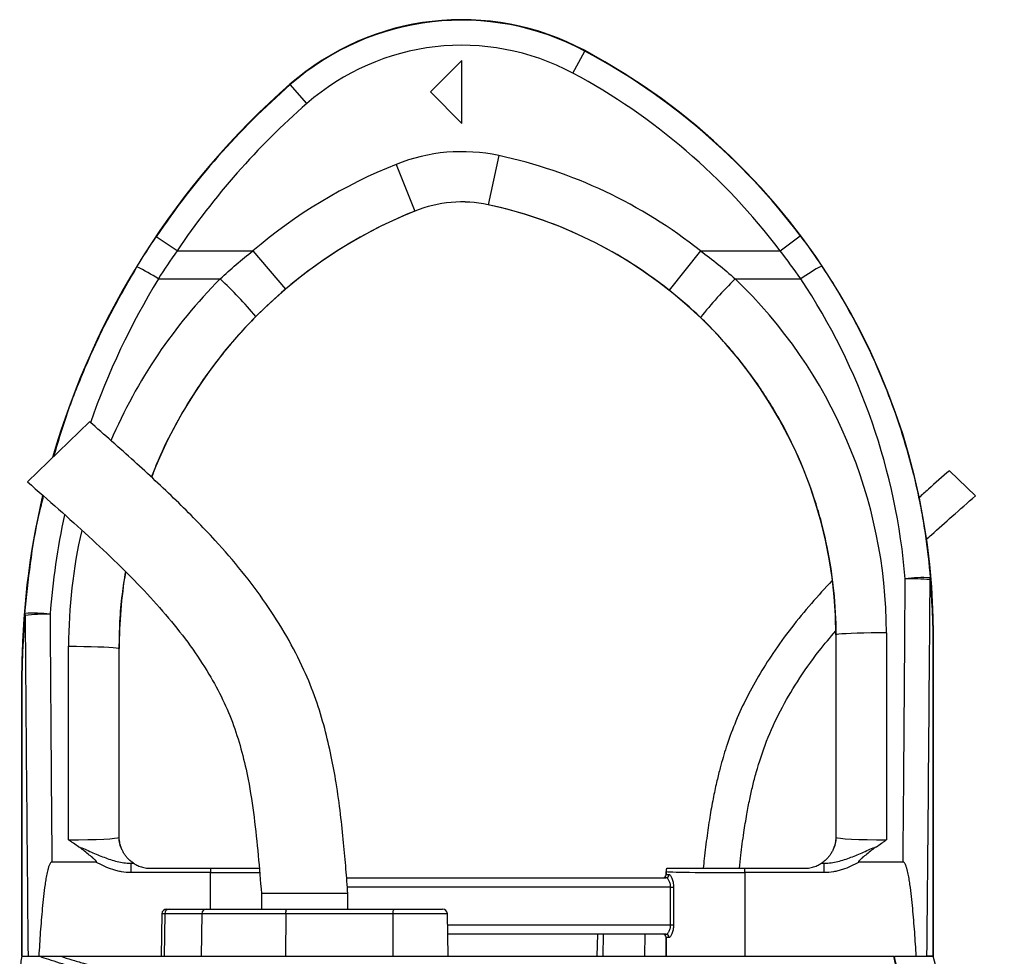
# Model space of a CAD drawing. Header units: millimetres. Extents: x 4 to 1093, y 9 to 2126.
# Tile 10 of 10: x 488 to 801, y 1828 to 2126. Entities that reach past the tile are written whole.
import ezdxf

# ---------------------------------------------------------------- set-up
doc = ezdxf.new("R2010")
doc.units = ezdxf.units.MM

msp = doc.modelspace()

# ---------------------------------------------------------------- linework, layer by layer
at = {"color": 7, "linetype": 'Continuous', "lineweight": 25}
for p, q in [((664.09, 2109.09), (667.87, 2116.14)), ((667.87, 2116.14), (667.94, 2116.27)), ((628.72, 2113.12), (618.72, 2103.12)), ((628.72, 2093.12), (628.72, 2113.12)), ((574.15, 2105.46), (574.05, 2105.57)), ((579.42, 2099.44), (574.15, 2105.46)), ((618.72, 2103.12), (628.72, 2093.12)), ((640.49, 2082.88), (637.13, 2067.24)), ((607.85, 2080.09), (613.81, 2065.25)), ((613.81, 2065.25), (613.81, 2065.24)), ((637.13, 2067.24), (637.12, 2067.23)), ((538.14, 2052.59), (531.51, 2057.06)), ((729.98, 2052.59), (736.37, 2057.4)), ((538.14, 2052.59), (562.27, 2052.59)), ((562.27, 2052.59), (572.63, 2040.4)), ((704.66, 2052.59), (694.72, 2040.06)), ((704.66, 2052.59), (729.98, 2052.59)), ((532.19, 2043.65), (551.84, 2043.65)), ((715.73, 2043.65), (736.57, 2043.65)), ((510.29, 1998.2), (490.54, 1979.06)), ((792.16, 1974.63), (783.9, 1982.63)), ((747.83, 1930.35), (747.72, 1930.35)), ((747.72, 1930.35), (747.72, 1866.12)), ((747.88, 1865.96), (747.83, 1930.35)), ((763.83, 1931.06), (763.88, 1865.19)), ((778.66, 1931.19), (778.72, 1931.19)), ((778.66, 1828.12), (778.66, 1931.19)), ((778.66, 1931.19), (778.66, 1828.12)), ((778.72, 1828.12), (778.72, 1931.19)), ((503.57, 1865.19), (503.62, 1926.76)), ((519.62, 1926.05), (519.57, 1865.96)), ((519.62, 1926.05), (519.72, 1926.05)), ((519.72, 1866.12), (519.72, 1926.05)), ((488.78, 1917.47), (488.72, 1917.47)), ((488.72, 1917.47), (488.72, 1828.12)), ((488.78, 1828.12), (488.78, 1917.47)), ((488.79, 1917.47), (488.79, 1828.12)), ((519.57, 1865.96), (519.72, 1866.12)), ((747.72, 1866.12), (747.88, 1865.96)), ((512.33, 1858.12), (498.31, 1858.12)), ((523.39, 1857.73), (523.39, 1854.73)), ((523.39, 1857.73), (524.27, 1857.73)), ((743.17, 1857.73), (744.06, 1857.73)), ((744.06, 1854.73), (744.06, 1857.73)), ((769.14, 1858.12), (755.12, 1858.12)), ((548.72, 1854.73), (523.39, 1854.73)), ((529.72, 1856.12), (548.72, 1856.12)), ((548.72, 1856.12), (548.72, 1854.73)), ((693.73, 1855.11), (693.72, 1855.12)), ((693.72, 1855.12), (693.72, 1854.12)), ((693.73, 1854.12), (693.73, 1855.11)), ((718.73, 1854.73), (718.73, 1856.12)), ((718.73, 1856.12), (737.72, 1856.12)), ((744.06, 1854.73), (718.73, 1854.73)), ((718.73, 1854.73), (718.73, 1828.12)), ((592.08, 1853.12), (693.69, 1853.12)), ((693.72, 1854.12), (693.73, 1854.12)), ((693.73, 1854.12), (694.65, 1854.12)), ((695.17, 1850.12), (696.08, 1850.12)), ((695.17, 1838.12), (695.17, 1850.12)), ((696.08, 1850.12), (696.08, 1838.12)), ((564.97, 1848.12), (564.97, 1843.12)), ((578.72, 1848.12), (564.97, 1848.12)), ((592.47, 1848.12), (578.72, 1848.12)), ((592.47, 1843.12), (592.47, 1848.12)), ((534.82, 1843.12), (535.62, 1843.12)), ((535.62, 1843.12), (547.47, 1843.12)), ((547.47, 1843.12), (572.95, 1843.12)), ((572.95, 1843.12), (607.06, 1843.12)), ((607.06, 1843.12), (622.63, 1843.12)), ((533.32, 1841.65), (533.08, 1828.12)), ((534.21, 1841.65), (533.99, 1828.12)), ((546.06, 1841.65), (534.21, 1841.65)), ((546.06, 1841.65), (545.83, 1828.12)), ((572.69, 1841.65), (546.06, 1841.65)), ((572.69, 1841.65), (572.65, 1828.12)), ((606.8, 1841.65), (572.69, 1841.65)), ((606.8, 1841.65), (606.76, 1828.12)), ((624.37, 1828.12), (624.13, 1841.65)), ((695.17, 1838.12), (696.08, 1838.12)), ((693.69, 1835.12), (624.24, 1835.12)), ((671.86, 1835.12), (671.74, 1828.12)), ((693.73, 1834.12), (693.72, 1834.12)), ((693.72, 1834.12), (693.72, 1828.12)), ((693.73, 1828.12), (693.73, 1834.12)), ((694.65, 1834.12), (693.73, 1834.12)), ((488.79, 1828.12), (488.78, 1828.12)), ((494.14, 1828.12), (494.25, 1828.12)), ((622.79, 1828.12), (656.93, 1828.12)), ((766.43, 1828.12), (769.75, 1828.12)), ((778.66, 1828.12), (776.72, 1828.12)), ((778.66, 1828.12), (778.66, 1828.12))]:
    msp.add_line(p, q, dxfattribs=at)
at = {"color": 8, "linetype": 'Continuous', "lineweight": 25}
for p, q in [((548.72, 1843.12), (548.72, 1854.73)), ((695.17, 1850.12), (592.32, 1850.12)), ((534.21, 1841.65), (533.32, 1841.65)), ((624.13, 1841.65), (606.8, 1841.65)), ((624.19, 1838.12), (695.17, 1838.12)), ((673.67, 1835.12), (673.56, 1828.12)), ((686.98, 1835.12), (686.87, 1828.12))]:
    msp.add_line(p, q, dxfattribs=at)
at = {"color": 7, "linetype": 'Continuous', "lineweight": 25, "flags": 128}
for points in [[(763.83, 1931.06), (761.35, 1931.05), (758.94, 1931.03), (756.64, 1930.98), (754.51, 1930.92), (752.61, 1930.85), (750.98, 1930.77), (749.66, 1930.67), (748.68, 1930.57), (748.07, 1930.46), (747.83, 1930.35)], [(503.62, 1926.76), (506.09, 1926.75), (508.51, 1926.72), (510.81, 1926.68), (512.93, 1926.62), (514.83, 1926.55), (516.46, 1926.46), (517.78, 1926.37), (518.76, 1926.26), (519.38, 1926.16), (519.62, 1926.05)]]:
    msp.add_lwpolyline(points, dxfattribs=at)
at = {"color": 7, "linetype": 'Continuous', "lineweight": 25}
for centre, radius, start, end in [((628.72, 2043.12), 83, 61.8071, 131.1995), ((628.72, 2043.12), 82.85, 61.8071, 131.1995), ((628.72, 2043.12), 74.85, 61.8071, 131.1995), ((568.72, 1931.19), 209.85, 36.9744, 61.8071), ((568.72, 1931.19), 210, 0, 61.8071), ((568.72, 1931.19), 201.85, 36.9744, 61.8071), ((738.72, 1917.47), 250, 131.1995, 163.8966), ((738.72, 1917.47), 249.85, 131.1995, 146.0329), ((738.72, 1917.47), 241.85, 131.1995, 146.0329), ((628.72, 2028.12), 56.01, 77.8776, 111.8839), ((607.72, 1930.35), 156.01, 51.5862, 77.8776), ((669.72, 1926.05), 166.01, 111.8839, 130.3355), ((628.72, 2028.12), 40.01, 77.8776, 111.8839), ((628.72, 2028.12), 40, 77.8776, 111.8839), ((669.72, 1926.05), 150, 111.8839, 158.7279), ((669.72, 1926.05), 150.01, 111.8839, 130.3355), ((607.72, 1930.35), 140, 0, 77.8776), ((607.72, 1930.35), 140.01, 51.5862, 77.8776), ((503, 1999.27), 53.12, 56.6663, 65.1068), ((768.31, 1999.44), 54.42, 117.4438, 125.6689), ((458.37, 1943.64), 136.89, 40.0234, 46.9374), ((814.29, 1943.48), 140.53, 134.538, 141.2777), ((738.72, 1917.47), 250, 166.7597, 180), ((669.72, 1926.05), 150, 170.6701, 180), ((775.57, 1901.77), 46.83, 87.3006, 97.0726), ((775.26, 1948.41), 2.52, 347.9974, 3.1347), ((771.04, 1887.76), 60.49, 83.6579, 91.1725), ((492.12, 1890.45), 46.83, 83.1389, 92.9133), ((491.97, 1937.1), 2.23, 177.2524, 193.6085), ((496.51, 1875.83), 61.12, 88.8712, 96.3025), ((527.57, 1865.97), 8, 180.0185, 209.1258), ((739.88, 1865.97), 8, 330.8742, 359.9815), ((529.72, 1866.12), 10, 236.7363, 236.9813), ((737.72, 1866.12), 10, 303.0187, 303.2637), ((696.73, 1855.11), 3, 160.3646, 179.9821), ((692.73, 1854.12), 1, 270.0044, 0.0044), ((693.67, 1854.1), 0.982, 271.0978, 1.0573), ((534.82, 1841.62), 1.5, 90, 179), ((535.66, 1841.67), 1.46, 91.7955, 180.7675), ((547.51, 1841.67), 1.46, 91.7955, 180.7675), ((574.99, 1842), 2.33, 151.2671, 188.6909), ((609.11, 1842), 2.33, 151.2671, 188.6909), ((622.63, 1841.62), 1.5, 1, 90), ((692.73, 1834.12), 1, 359.9956, 89.9956), ((693.67, 1834.14), 0.982, 358.9427, 88.9022)]:
    msp.add_arc(centre, radius, start, end, dxfattribs=at)
at = {"color": 8, "linetype": 'Continuous', "lineweight": 25}
for centre, major_axis, ratio, start_param, end_param in [((738.72, 1918.01), (0, 241.75), 1, 1.024276, 1.233998), ((669.72, 1926.63), (0, 166.11), 1, 0.789084, 1.165564), ((738.72, 1918.01), (0, 241.75), 1, 1.36019, 1.492437), ((669.72, 1926.63), (0, 166.11), 1, 1.346222, 1.570015), ((548.72, 1855.12), (25, 0), 0.01536, 4.712389, 5.395497)]:
    msp.add_ellipse(centre, major_axis=major_axis, ratio=ratio, start_param=start_param, end_param=end_param, dxfattribs=at)
at = {"color": 7, "linetype": 'Continuous', "lineweight": 25}
for centre, major_axis, ratio, start_param, end_param in [((607.72, 1930.94), (0, 156.1), 1, 4.71317, 5.519111), ((568.72, 1931.7), (0, 201.76), 1, 4.794455, 5.3006), ((678.72, 2238.3), (0, 2056.47), 0.044737, 4.52645, 4.570871), ((678.72, 2237.94), (0, 2056.47), 0.048627, 4.511762, 4.570871), ((588.72, 2237.94), (0, 2056.47), 0.048627, 1.71787, 1.771423), ((588.72, 2238.3), (0, 2056.47), 0.044737, 1.71787, 1.756735), ((503.57, 1865.97), (16, 0.01), 0.048575, 4.712297, 6.265657), ((527.73, 1866.12), (5.66, 5.66), 0.999695, 2.356347, 2.357638), ((739.72, 1866.12), (5.66, -5.66), 0.999695, 0.783955, 0.785246), ((763.88, 1865.97), (16, -0.01), 0.048575, 3.15912, 4.712481), ((503.57, 1857.97), (24, 0), 0.017486, 5.683962, 5.749965), ((763.88, 1857.97), (24, 0), 0.017486, 3.674813, 3.740816), ((696.72, 1855.12), (-2.12, 2.12), 0.999695, 0.445606, 0.785246), ((718.73, 1855.12), (25, 0), 0.01536, 3.159046, 4.712389), ((692.72, 1854.12), (-1, 0), 0.999848, 1.570796, 3.141593), ((692.72, 1834.12), (1, 0), 0.999848, 0, 1.570796)]:
    msp.add_ellipse(centre, major_axis=major_axis, ratio=ratio, start_param=start_param, end_param=end_param, dxfattribs=at)
for points in [[(525.36, 2047.46), (527.33, 2050.7), (529.38, 2053.91), (531.51, 2057.06)], [(736.37, 2057.4), (738.75, 2054.24), (741.03, 2051.02), (743.23, 2047.74)], [(538.14, 2052.59), (536.09, 2049.66), (534.1, 2046.68), (532.19, 2043.65)], [(551.84, 2043.65), (555.19, 2046.78), (558.67, 2049.76), (562.27, 2052.59)], [(704.66, 2052.59), (708.49, 2049.78), (712.18, 2046.8), (715.73, 2043.65)], [(736.57, 2043.65), (734.46, 2046.69), (732.27, 2049.67), (729.98, 2052.59)], [(572.63, 2040.4), (569.36, 2037.62), (566.22, 2034.71), (563.2, 2031.67)], [(704.65, 2031.39), (701.48, 2034.43), (698.17, 2037.32), (694.72, 2040.06)], [(778.66, 1931.19), (778.66, 1931.19), (778.66, 1931.19), (778.66, 1931.19)], [(488.79, 1917.47), (488.79, 1917.47), (488.78, 1917.47), (488.78, 1917.47)], [(488.72, 1828.12), (488.72, 1828.12), (489.39, 1828.12), (490.7, 1828.12)], [(490.71, 1828.12), (490.71, 1828.12), (490.71, 1828.12), (490.7, 1828.12)], [(582.56, 1828.12), (583.95, 1828.12), (586.87, 1828.12), (591.64, 1828.12), (596.79, 1828.12), (602.18, 1828.12), (607.66, 1828.12), (613.02, 1828.12), (618.12, 1828.12), (621.28, 1828.12), (622.79, 1828.12)]]:
    msp.add_open_spline(points, degree=3, dxfattribs=at)
at = {"color": 8, "linetype": 'Continuous', "lineweight": 25}
for points, knots in [([(498.93, 1987.2), (500.22, 1991.49), (503.06, 2000.99), (508.91, 2015.83), (516.25, 2031.76), (522.32, 2042.21), (525.36, 2047.46)], [0, 0, 0, 0, 0.203588, 0.450612, 0.724582, 1, 1, 1, 1]), ([(563.2, 2031.67), (561.34, 2029.75), (557.64, 2025.9), (552.47, 2019.74), (547.59, 2013.31), (542.23, 2005.38), (536.74, 1995.82), (532.4, 1987.05), (530.49, 1981.8), (530.01, 1980.46)], [0, 0, 0, 0, 0.1302586, 0.2605172, 0.3922884, 0.5240596, 0.727177, 0.9302946, 1, 1, 1, 1]), ([(489.74, 1937.21), (490.27, 1942.52), (491.33, 1953.14), (493.42, 1965.6), (495.19, 1972.67), (495.67, 1974.55)], [0, 0, 0, 0, 0.422546, 0.845962, 1, 1, 1, 1]), ([(521.68, 1950.53), (521.3, 1948.11), (520.48, 1942.86), (519.77, 1934.68), (519.67, 1928.92), (519.62, 1926.05)], [0, 0, 0, 0, 0.297725, 0.648862, 1, 1, 1, 1])]:
    msp.add_open_spline(points, degree=3, knots=knots, dxfattribs=at)
at = {"color": 7, "linetype": 'Continuous', "lineweight": 25}
for points, knots in [([(743.23, 2047.74), (745.69, 2044.04), (748.04, 2040.26), (751.38, 2034.49), (752.47, 2032.55), (754.56, 2028.64), (755.58, 2026.68), (760.5, 2016.78), (763.9, 2008.68), (769.69, 1992.08), (772.07, 1983.58), (774.37, 1972.72), (774.8, 1970.54), (775.58, 1966.17), (775.94, 1963.98), (776.91, 1957.39), (777.41, 1952.98), (777.78, 1948.54)], [0, 0, 0, 0, 0.125, 0.125, 0.1875, 0.1875, 0.25, 0.25, 0.5, 0.5, 0.75, 0.75, 0.8125, 0.8125, 0.875, 0.875, 1, 1, 1, 1]), ([(747.83, 1930.35), (747.83, 1935.08), (747.58, 1939.79), (746.63, 1949.15), (745.91, 1953.8), (744.49, 1960.74), (743.95, 1963.05), (742.77, 1967.62), (742.12, 1969.88), (740.02, 1976.59), (738.4, 1980.98), (734.73, 1989.56), (732.68, 1993.77), (729.28, 1999.93), (728.09, 2001.97), (726.23, 2004.98), (725.59, 2005.98), (724.29, 2007.96), (723.64, 2008.94), (720.28, 2013.79), (717.41, 2017.52), (711.31, 2024.68), (708.07, 2028.11), (704.65, 2031.39)], [0, 0, 0, 0, 0.125, 0.125, 0.25, 0.25, 0.3125, 0.3125, 0.375, 0.375, 0.5, 0.5, 0.625, 0.625, 0.6875, 0.6875, 0.71875, 0.71875, 0.75, 0.75, 0.875, 0.875, 1, 1, 1, 1]), ([(592.47, 1848.12), (592.28, 1850.69), (591.87, 1856.05), (591.14, 1864.45), (590.17, 1873.62), (588.89, 1882.8), (587.23, 1891.92), (585.15, 1900.8), (582.35, 1910.02), (578.39, 1919.85), (573.09, 1930.09), (566.44, 1940.56), (558.8, 1950.74), (549.3, 1961.71), (537.82, 1973.36), (524.36, 1985.83), (515.04, 1994.03), (510.29, 1998.2)], [0, 0, 0, 0, 0.043406, 0.090631, 0.142151, 0.198664, 0.246894, 0.298241, 0.3524, 0.409137, 0.476507, 0.546402, 0.617933, 0.690926, 0.790712, 0.893453, 1, 1, 1, 1]), ([(783.9, 1982.63), (781.66, 1980.66), (778.39, 1977.8), (775.15, 1974.91), (774.13, 1974.01)], [0, 0, 0, 0, 0.688126, 1, 1, 1, 1]), ([(490.54, 1979.06), (493.85, 1976.17), (500.39, 1970.44), (509.97, 1961.84), (519.09, 1953.26), (527.61, 1944.64), (535.41, 1935.93), (542.37, 1927.1), (548.14, 1918.43), (552.75, 1909.95), (556.24, 1901.62), (558.87, 1893.06), (561.06, 1883.32), (562.72, 1872.35), (563.98, 1860.25), (564.64, 1852.16), (564.97, 1848.12)], [0, 0, 0, 0, 0.084022, 0.1662, 0.246111, 0.323427, 0.397904, 0.469469, 0.538288, 0.596654, 0.653835, 0.710577, 0.767575, 0.844652, 0.922573, 1, 1, 1, 1]), ([(776.5, 1960.73), (777.05, 1961.24), (779.78, 1963.73), (785.01, 1968.35), (789.69, 1972.46), (792.16, 1974.63)], [0, 0, 0, 0, 0.107029, 0.529169, 1, 1, 1, 1]), ([(777.78, 1948.54), (777.91, 1947.14), (778.03, 1945.74), (778.23, 1942.93), (778.32, 1941.52), (778.44, 1939.4), (778.47, 1938.69), (778.53, 1937.26), (778.56, 1936.54), (778.59, 1935.46), (778.6, 1935.09), (778.62, 1934.35), (778.63, 1933.98), (778.65, 1933.22), (778.65, 1932.83), (778.66, 1932.22), (778.66, 1932.02), (778.66, 1931.61), (778.66, 1931.4), (778.66, 1931.19)], [0, 0, 0, 0, 0.25, 0.25, 0.5, 0.5, 0.625, 0.625, 0.75, 0.75, 0.8125, 0.8125, 0.875, 0.875, 0.9375, 0.9375, 0.96875, 0.96875, 1, 1, 1, 1]), ([(746.49, 1947.63), (744.29, 1945.24), (739.82, 1940.39), (733.52, 1932.67), (727.9, 1924.93), (723.03, 1917.25), (718.94, 1909.76), (715.51, 1902.21), (713.28, 1896.06), (711.84, 1891.4), (710.85, 1887.85), (709.82, 1883.72), (708.75, 1878.73), (707.69, 1872.91), (706.7, 1866.31), (705.98, 1860.63), (705.65, 1857.15), (705.55, 1856.12)], [0, 0, 0, 0, 0.0951765, 0.192918, 0.2909851, 0.3748822, 0.4587494, 0.5404973, 0.6171688, 0.6498746, 0.6833697, 0.7247178, 0.7745494, 0.8326812, 0.8975257, 0.9698021, 1, 1, 1, 1]), ([(778.66, 1931.19), (778.66, 1931.4), (778.66, 1931.6), (778.66, 1932.01), (778.66, 1932.22), (778.65, 1932.81), (778.64, 1933.19), (778.63, 1933.92), (778.62, 1934.29), (778.6, 1935), (778.58, 1935.35), (778.55, 1936.4), (778.52, 1937.08), (778.45, 1938.45), (778.42, 1939.13), (778.3, 1941.16), (778.2, 1942.51), (777.99, 1945.2), (777.86, 1946.54), (777.72, 1947.88)], [0, 0, 0, 0, 0.03125, 0.03125, 0.0625, 0.0625, 0.125, 0.125, 0.1875, 0.1875, 0.25, 0.25, 0.375, 0.375, 0.5, 0.5, 0.75, 0.75, 1, 1, 1, 1]), ([(488.78, 1917.47), (488.78, 1917.94), (488.79, 1918.4), (488.8, 1919.3), (488.8, 1919.74), (488.82, 1920.6), (488.83, 1921.02), (488.85, 1921.86), (488.86, 1922.28), (488.9, 1923.51), (488.92, 1924.33), (488.99, 1925.95), (489.03, 1926.76), (489.15, 1929.18), (489.25, 1930.79), (489.47, 1934), (489.6, 1935.61), (489.74, 1937.21)], [0, 0, 0, 0, 0.0625, 0.0625, 0.125, 0.125, 0.1875, 0.1875, 0.25, 0.25, 0.375, 0.375, 0.5, 0.5, 0.75, 0.75, 1, 1, 1, 1]), ([(489.8, 1936.58), (489.65, 1935.04), (489.52, 1933.49), (489.28, 1930.4), (489.18, 1928.85), (489.05, 1926.51), (489.01, 1925.73), (488.94, 1924.17), (488.91, 1923.38), (488.87, 1922.18), (488.86, 1921.78), (488.83, 1920.97), (488.82, 1920.56), (488.81, 1919.72), (488.8, 1919.29), (488.79, 1918.62), (488.79, 1918.4), (488.79, 1917.94), (488.79, 1917.7), (488.79, 1917.47)], [0, 0, 0, 0, 0.25, 0.25, 0.5, 0.5, 0.625, 0.625, 0.75, 0.75, 0.8125, 0.8125, 0.875, 0.875, 0.9375, 0.9375, 0.96875, 0.96875, 1, 1, 1, 1]), ([(717.09, 1856.12), (717.23, 1857.51), (717.61, 1861.3), (718.38, 1867.05), (719.33, 1872.99), (720.29, 1877.94), (721.27, 1882.34), (722.88, 1888.56), (725.54, 1896.67), (729.97, 1906.35), (735.61, 1915.94), (741.55, 1924.4), (745.91, 1929.55), (747.69, 1931.65)], [0, 0, 0, 0, 0.050384, 0.137557, 0.209749, 0.267327, 0.319651, 0.372656, 0.499137, 0.627433, 0.756218, 0.900725, 1, 1, 1, 1]), ([(506.81, 1862.97), (506.26, 1863.33), (505.72, 1863.69), (504.91, 1864.25), (504.64, 1864.44), (504.11, 1864.81), (503.84, 1865), (503.57, 1865.19)], [0, 0, 0, 0, 0.5, 0.5, 0.75, 0.75, 1, 1, 1, 1]), ([(520.58, 1862.07), (520.49, 1862.26), (520.41, 1862.47), (520.25, 1862.92), (520.17, 1863.17), (520.05, 1863.58), (520.01, 1863.73), (519.94, 1864.04), (519.91, 1864.21), (519.84, 1864.6), (519.81, 1864.81), (519.76, 1865.21), (519.75, 1865.35), (519.74, 1865.61), (519.73, 1865.7), (519.73, 1865.9), (519.72, 1866), (519.72, 1866.11)], [0, 0, 0, 0, 0.25, 0.25, 0.5, 0.5, 0.625, 0.625, 0.75, 0.75, 0.875, 0.875, 0.9375, 0.9375, 0.96875, 0.96875, 1, 1, 1, 1]), ([(747.72, 1866.11), (747.72, 1866), (747.72, 1865.9), (747.72, 1865.7), (747.71, 1865.61), (747.7, 1865.36), (747.68, 1865.21), (747.66, 1864.95), (747.64, 1864.83), (747.61, 1864.61), (747.59, 1864.51), (747.54, 1864.22), (747.51, 1864.05), (747.44, 1863.73), (747.4, 1863.59), (747.28, 1863.17), (747.2, 1862.92), (747.04, 1862.47), (746.95, 1862.26), (746.87, 1862.07)], [0, 0, 0, 0, 0.03125, 0.03125, 0.0625, 0.0625, 0.125, 0.125, 0.1875, 0.1875, 0.25, 0.25, 0.375, 0.375, 0.5, 0.5, 0.75, 0.75, 1, 1, 1, 1]), ([(760.64, 1862.97), (761.18, 1863.33), (761.73, 1863.69), (762.54, 1864.25), (762.81, 1864.44), (763.34, 1864.81), (763.61, 1865), (763.88, 1865.19)], [0, 0, 0, 0, 0.5, 0.5, 0.75, 0.75, 1, 1, 1, 1]), ([(506.81, 1862.97), (507.51, 1862.72), (508.19, 1862.45), (509.54, 1861.88), (510.21, 1861.58), (512.22, 1860.71), (513.56, 1860.13), (515.59, 1859.35), (516.27, 1859.1), (517.66, 1858.65), (518.36, 1858.45), (520.48, 1857.94), (521.92, 1857.73), (523.39, 1857.73)], [0, 0, 0, 0, 0.125, 0.125, 0.25, 0.25, 0.5, 0.5, 0.625, 0.625, 0.75, 0.75, 1, 1, 1, 1]), ([(512.33, 1858.12), (512.37, 1858.12), (512.41, 1858.12), (512.47, 1858.15), (512.48, 1858.17), (512.49, 1858.21), (512.49, 1858.23), (512.47, 1858.29), (512.45, 1858.32), (512.4, 1858.39), (512.38, 1858.42), (512.25, 1858.57), (512.14, 1858.68), (511.79, 1859.01), (511.55, 1859.22), (510.82, 1859.84), (510.33, 1860.24), (509.35, 1861.05), (508.85, 1861.45), (507.85, 1862.23), (507.34, 1862.62), (506.81, 1862.97)], [0, 0, 0, 0, 0.015625, 0.015625, 0.023437, 0.023437, 0.03125, 0.03125, 0.046875, 0.046875, 0.0625, 0.0625, 0.125, 0.125, 0.25, 0.25, 0.5, 0.5, 0.75, 0.75, 1, 1, 1, 1]), ([(524.24, 1857.76), (524.21, 1857.78), (524.08, 1857.86), (523.71, 1858.13), (523.56, 1858.24), (523.22, 1858.52), (523.03, 1858.69), (522.62, 1859.08), (522.4, 1859.3), (521.96, 1859.81), (521.74, 1860.09), (521.32, 1860.69), (521.12, 1861.01), (520.87, 1861.47), (520.79, 1861.63), (520.66, 1861.89), (520.61, 1862.01), (520.58, 1862.07)], [0, 0, 0, 0, 0.25, 0.25, 0.375, 0.375, 0.5, 0.5, 0.625, 0.625, 0.75, 0.75, 0.875, 0.875, 0.9375, 0.9375, 1, 1, 1, 1]), ([(746.87, 1862.07), (746.84, 1862.01), (746.79, 1861.89), (746.66, 1861.63), (746.58, 1861.48), (746.33, 1861.02), (746.13, 1860.7), (745.72, 1860.1), (745.5, 1859.82), (745.06, 1859.31), (744.84, 1859.09), (744.22, 1858.49), (743.86, 1858.22), (743.5, 1857.95), (743.4, 1857.89), (743.26, 1857.79), (743.22, 1857.77), (743.21, 1857.76)], [0, 0, 0, 0, 0.0625, 0.0625, 0.125, 0.125, 0.25, 0.25, 0.375, 0.375, 0.5, 0.5, 0.75, 0.75, 0.875, 0.875, 1, 1, 1, 1]), ([(744.06, 1857.73), (745.53, 1857.73), (746.97, 1857.94), (749.09, 1858.45), (749.79, 1858.65), (751.17, 1859.1), (751.86, 1859.35), (753.89, 1860.13), (755.22, 1860.71), (757.23, 1861.58), (757.91, 1861.88), (759.26, 1862.45), (759.94, 1862.72), (760.64, 1862.97)], [0, 0, 0, 0, 0.25, 0.25, 0.375, 0.375, 0.5, 0.5, 0.75, 0.75, 0.875, 0.875, 1, 1, 1, 1]), ([(760.64, 1862.97), (760.1, 1862.62), (759.59, 1862.23), (758.59, 1861.45), (758.1, 1861.05), (757.12, 1860.24), (756.62, 1859.84), (755.9, 1859.22), (755.66, 1859.01), (755.31, 1858.68), (755.19, 1858.57), (755.07, 1858.42), (755.04, 1858.39), (755, 1858.32), (754.98, 1858.29), (754.96, 1858.23), (754.96, 1858.21), (754.97, 1858.17), (754.98, 1858.15), (755.03, 1858.12), (755.08, 1858.12), (755.12, 1858.12)], [0, 0, 0, 0, 0.25, 0.25, 0.5, 0.5, 0.75, 0.75, 0.875, 0.875, 0.9375, 0.9375, 0.953125, 0.953125, 0.96875, 0.96875, 0.976563, 0.976563, 0.984375, 0.984375, 1, 1, 1, 1]), ([(498.31, 1858.12), (498.23, 1858.12), (498.15, 1858.09), (498.01, 1858), (497.95, 1857.95), (497.8, 1857.76), (497.71, 1857.62), (497.49, 1857.2), (497.38, 1856.9), (497.18, 1856.29), (497.09, 1855.98), (496.93, 1855.36), (496.86, 1855.05), (496.66, 1854.12), (496.54, 1853.49), (496.32, 1852.24), (496.22, 1851.61), (495.95, 1849.71), (495.79, 1848.45), (495.51, 1845.91), (495.38, 1844.64), (495.02, 1840.84), (494.81, 1838.3), (494.45, 1833.21), (494.29, 1830.67), (494.14, 1828.12)], [0, 0, 0, 0, 0.007812, 0.007812, 0.015625, 0.015625, 0.03125, 0.03125, 0.0625, 0.0625, 0.09375, 0.09375, 0.125, 0.125, 0.1875, 0.1875, 0.25, 0.25, 0.375, 0.375, 0.5, 0.5, 0.75, 0.75, 1, 1, 1, 1]), ([(523.39, 1854.73), (522.41, 1854.73), (521.44, 1854.82), (520, 1855.07), (519.53, 1855.17), (518.58, 1855.41), (518.11, 1855.54), (515.78, 1856.3), (514.03, 1857.14), (512.33, 1858.12)], [0, 0, 0, 0, 0.25, 0.25, 0.375, 0.375, 0.5, 0.5, 1, 1, 1, 1]), ([(524.27, 1857.73), (524.28, 1857.73), (524.3, 1857.72), (524.37, 1857.67), (524.42, 1857.64), (524.6, 1857.53), (524.78, 1857.43), (525.17, 1857.21), (525.4, 1857.1), (525.87, 1856.89), (526.12, 1856.79), (526.64, 1856.6), (526.91, 1856.52), (527.46, 1856.38), (527.73, 1856.32), (528.57, 1856.17), (529.15, 1856.12), (529.72, 1856.12)], [0, 0, 0, 0, 0.0625, 0.0625, 0.125, 0.125, 0.25, 0.25, 0.375, 0.375, 0.5, 0.5, 0.625, 0.625, 0.75, 0.75, 1, 1, 1, 1]), ([(737.72, 1856.12), (738.3, 1856.12), (738.87, 1856.17), (739.7, 1856.31), (739.98, 1856.37), (740.53, 1856.52), (740.8, 1856.6), (741.32, 1856.78), (741.57, 1856.89), (742.05, 1857.1), (742.27, 1857.21), (742.57, 1857.37), (742.66, 1857.42), (742.83, 1857.52), (742.9, 1857.56), (743.03, 1857.64), (743.08, 1857.67), (743.15, 1857.72), (743.17, 1857.73), (743.17, 1857.73)], [0, 0, 0, 0, 0.25, 0.25, 0.375, 0.375, 0.5, 0.5, 0.625, 0.625, 0.75, 0.75, 0.8125, 0.8125, 0.875, 0.875, 0.9375, 0.9375, 1, 1, 1, 1]), ([(755.12, 1858.12), (753.42, 1857.14), (751.67, 1856.3), (749.34, 1855.54), (748.87, 1855.41), (747.92, 1855.17), (747.45, 1855.07), (746.01, 1854.82), (745.04, 1854.73), (744.06, 1854.73)], [0, 0, 0, 0, 0.5, 0.5, 0.625, 0.625, 0.75, 0.75, 1, 1, 1, 1]), ([(773.31, 1828.12), (773.16, 1830.67), (773, 1833.21), (772.63, 1838.3), (772.43, 1840.84), (772.07, 1844.65), (771.94, 1845.92), (771.65, 1848.46), (771.5, 1849.72), (771.22, 1851.62), (771.12, 1852.25), (770.91, 1853.51), (770.79, 1854.13), (770.59, 1855.07), (770.51, 1855.38), (770.35, 1856), (770.26, 1856.3), (770.06, 1856.91), (769.95, 1857.21), (769.73, 1857.63), (769.65, 1857.77), (769.49, 1857.95), (769.43, 1858.01), (769.3, 1858.09), (769.22, 1858.12), (769.14, 1858.12)], [0, 0, 0, 0, 0.25, 0.25, 0.5, 0.5, 0.625, 0.625, 0.75, 0.75, 0.8125, 0.8125, 0.875, 0.875, 0.90625, 0.90625, 0.9375, 0.9375, 0.96875, 0.96875, 0.984375, 0.984375, 0.992187, 0.992187, 1, 1, 1, 1]), ([(548.72, 1856.12), (549.73, 1856.12), (551.75, 1856.12), (555.12, 1856.12), (558.72, 1856.12), (561.96, 1856.12), (563.66, 1856.12), (564.29, 1856.12)], [0, 0, 0, 0, 0.179408, 0.358817, 0.606861, 0.854903, 1, 1, 1, 1]), ([(693.91, 1856.12), (693.94, 1856.12), (694.14, 1856.12), (694.66, 1856.12), (694.87, 1856.12), (695.37, 1856.12), (695.65, 1856.12), (696.61, 1856.12), (697.38, 1856.12), (699.22, 1856.12), (700.25, 1856.12), (701.96, 1856.12), (702.55, 1856.12), (703.8, 1856.12), (704.46, 1856.12), (706.47, 1856.12), (707.88, 1856.12), (710.09, 1856.12), (710.85, 1856.12), (712.39, 1856.12), (713.17, 1856.12), (715.52, 1856.12), (717.11, 1856.12), (718.73, 1856.12)], [0, 0, 0, 0, 0.125, 0.125, 0.1875, 0.1875, 0.25, 0.25, 0.375, 0.375, 0.5, 0.5, 0.5625, 0.5625, 0.625, 0.625, 0.75, 0.75, 0.8125, 0.8125, 0.875, 0.875, 1, 1, 1, 1]), ([(695.17, 1850.12), (695.17, 1850.33), (695.16, 1850.53), (695.1, 1850.93), (695.07, 1851.13), (694.92, 1851.68), (694.79, 1852.01), (694.56, 1852.41), (694.48, 1852.53), (694.32, 1852.74), (694.24, 1852.83), (694.08, 1852.97), (693.99, 1853.03), (693.84, 1853.1), (693.76, 1853.12), (693.69, 1853.12)], [0, 0, 0, 0, 0.125, 0.125, 0.25, 0.25, 0.5, 0.5, 0.625, 0.625, 0.75, 0.75, 0.875, 0.875, 1, 1, 1, 1]), ([(694.65, 1854.12), (694.72, 1854.12), (694.8, 1854.09), (694.95, 1853.99), (695.03, 1853.91), (695.19, 1853.71), (695.27, 1853.59), (695.43, 1853.3), (695.51, 1853.13), (695.65, 1852.77), (695.72, 1852.57), (695.84, 1852.13), (695.9, 1851.9), (695.98, 1851.42), (696.02, 1851.16), (696.06, 1850.65), (696.08, 1850.39), (696.08, 1850.12)], [0, 0, 0, 0, 0.125, 0.125, 0.25, 0.25, 0.375, 0.375, 0.5, 0.5, 0.625, 0.625, 0.75, 0.75, 0.875, 0.875, 1, 1, 1, 1]), ([(693.69, 1835.12), (693.76, 1835.12), (693.84, 1835.14), (693.99, 1835.21), (694.07, 1835.27), (694.24, 1835.41), (694.32, 1835.5), (694.48, 1835.7), (694.56, 1835.82), (694.71, 1836.09), (694.78, 1836.24), (694.91, 1836.56), (694.97, 1836.74), (695.06, 1837.1), (695.1, 1837.3), (695.16, 1837.7), (695.17, 1837.91), (695.17, 1838.12)], [0, 0, 0, 0, 0.125, 0.125, 0.25, 0.25, 0.375, 0.375, 0.5, 0.5, 0.625, 0.625, 0.75, 0.75, 0.875, 0.875, 1, 1, 1, 1]), ([(696.08, 1838.12), (696.08, 1837.85), (696.06, 1837.59), (696.02, 1837.07), (695.98, 1836.82), (695.89, 1836.33), (695.84, 1836.1), (695.72, 1835.67), (695.65, 1835.47), (695.51, 1835.1), (695.43, 1834.94), (695.27, 1834.65), (695.19, 1834.53), (695.03, 1834.33), (694.95, 1834.25), (694.8, 1834.15), (694.72, 1834.12), (694.65, 1834.12)], [0, 0, 0, 0, 0.125, 0.125, 0.25, 0.25, 0.375, 0.375, 0.5, 0.5, 0.625, 0.625, 0.75, 0.75, 0.875, 0.875, 1, 1, 1, 1]), ([(488.72, 1828.12), (488.61, 1827.42), (488.39, 1826.02), (488.17, 1824.63), (488.06, 1823.93)], [0, 0, 0, 0, 0.50001, 1, 1, 1, 1]), ([(490.71, 1828.12), (491.12, 1828.12), (491.62, 1828.12), (492.54, 1828.12), (492.87, 1828.12), (493.6, 1828.12), (493.99, 1828.12), (494.43, 1828.12)], [0, 0, 0, 0, 0.5, 0.5, 0.75, 0.75, 1, 1, 1, 1]), ([(494.43, 1828.12), (495.28, 1827.81), (496.22, 1827.49), (498.3, 1826.82), (499.44, 1826.46), (501.88, 1825.71), (503.19, 1825.32), (506, 1824.5), (507.5, 1824.07), (509.88, 1823.4), (510.7, 1823.16), (512.38, 1822.69), (513.24, 1822.45), (515.88, 1821.71), (517.73, 1821.19), (523.49, 1819.59), (527.61, 1818.45), (536.38, 1816.02), (541.04, 1814.74), (547.2, 1813.04), (548.45, 1812.69), (550.98, 1811.99), (552.26, 1811.64), (556.14, 1810.57), (558.77, 1809.84), (564.13, 1808.36), (566.85, 1807.61), (572.39, 1806.08), (575.21, 1805.3), (580.91, 1803.72), (583.79, 1802.93), (588.16, 1801.72), (589.62, 1801.32), (592.57, 1800.5), (594.05, 1800.1), (595.53, 1799.68)], [0, 0, 0, 0, 0.0625, 0.0625, 0.125, 0.125, 0.1875, 0.1875, 0.25, 0.25, 0.28125, 0.28125, 0.3125, 0.3125, 0.375, 0.375, 0.5, 0.5, 0.625, 0.625, 0.65625, 0.65625, 0.6875, 0.6875, 0.75, 0.75, 0.8125, 0.8125, 0.875, 0.875, 0.9375, 0.9375, 0.96875, 0.96875, 1, 1, 1, 1]), ([(494.43, 1828.12), (495.48, 1828.12), (496.58, 1828.12), (498.85, 1828.12), (500.02, 1828.12), (501.24, 1828.12)], [0, 0, 0, 0, 0.5, 0.5, 1, 1, 1, 1]), ([(501.24, 1828.12), (502.3, 1827.74), (503.43, 1827.38), (505.82, 1826.64), (507.07, 1826.27), (511.04, 1825.12), (513.93, 1824.32), (517.88, 1823.23), (518.68, 1823.01), (520.32, 1822.56), (521.16, 1822.33), (523.71, 1821.64), (525.47, 1821.16), (530.89, 1819.69), (534.71, 1818.66), (540.76, 1817.03), (542.83, 1816.47), (546, 1815.62), (547.08, 1815.33), (549.24, 1814.75), (550.33, 1814.46), (555.82, 1812.98), (560.35, 1811.76), (569.66, 1809.26), (574.45, 1807.97), (581.83, 1805.99), (584.32, 1805.32), (588.11, 1804.31), (589.38, 1803.96), (591.29, 1803.45), (592.25, 1803.19), (593.37, 1802.89), (593.85, 1802.76), (594.17, 1802.68), (594.33, 1802.64), (594.49, 1802.59)], [0, 0, 0, 0, 0.0625, 0.0625, 0.125, 0.125, 0.25, 0.25, 0.28125, 0.28125, 0.3125, 0.3125, 0.375, 0.375, 0.5, 0.5, 0.5625, 0.5625, 0.59375, 0.59375, 0.625, 0.625, 0.75, 0.75, 0.875, 0.875, 0.9375, 0.9375, 0.96875, 0.96875, 0.984375, 0.992188, 0.996094, 0.996094, 1, 1, 1, 1]), ([(501.24, 1828.12), (502.28, 1828.12), (506.44, 1828.12), (515.12, 1828.12), (528.68, 1828.12), (544.56, 1828.12), (562.53, 1828.12), (575.71, 1828.12), (582.56, 1828.12)], [0.1307275, 0.1307275, 0.1307275, 0.1307275, 0.1487372, 0.1983163, 0.2478954, 0.2974745, 0.3470536, 0.3966326, 0.3966326, 0.3966326, 0.3966326]), ([(656.93, 1828.12), (668.04, 1828.12), (689.91, 1828.12), (720.14, 1828.12), (746.31, 1828.12), (760.24, 1828.12), (766.14, 1828.12)], [0.5613215, 0.5613215, 0.5613215, 0.5613215, 0.6404767, 0.7196318, 0.798787, 0.8776759, 0.8776759, 0.8776759, 0.8776759]), ([(781.21, 1751.78), (780.33, 1758.2), (779.33, 1764.61), (777.14, 1777.4), (775.94, 1783.78), (772.09, 1802.86), (769.19, 1815.51), (766.14, 1828.12)], [0, 0, 0, 0, 0.25, 0.25, 0.5, 0.5, 1, 1, 1, 1]), ([(766.25, 1828.12), (767.78, 1821.81), (769.26, 1815.5), (772.11, 1802.84), (773.47, 1796.5), (776.03, 1783.78), (777.23, 1777.41), (779.43, 1764.62), (780.42, 1758.21), (781.31, 1751.79)], [0, 0, 0, 0, 0.25, 0.25, 0.5, 0.5, 0.75, 0.75, 1, 1, 1, 1]), ([(769.75, 1828.12), (770.86, 1828.12), (773.09, 1828.12), (775.59, 1828.12), (777.42, 1828.12), (778.53, 1828.12), (778.65, 1828.12), (778.71, 1828.12)], [0, 0, 0, 0, 0.19895, 0.399283, 0.603973, 0.810168, 1, 1, 1, 1]), ([(801.33, 1690.88), (801.11, 1694.04), (800.3, 1705.83), (798.03, 1726.17), (794.52, 1751.88), (790.11, 1777.46), (784.94, 1802.9), (780.8, 1819.71), (778.72, 1828.12)], [0, 0, 0, 0, 0.068231, 0.25452, 0.440793, 0.627098, 0.813484, 1, 1, 1, 1])]:
    msp.add_open_spline(points, degree=3, knots=knots, dxfattribs=at)

doc.saveas('drawing.dxf')
